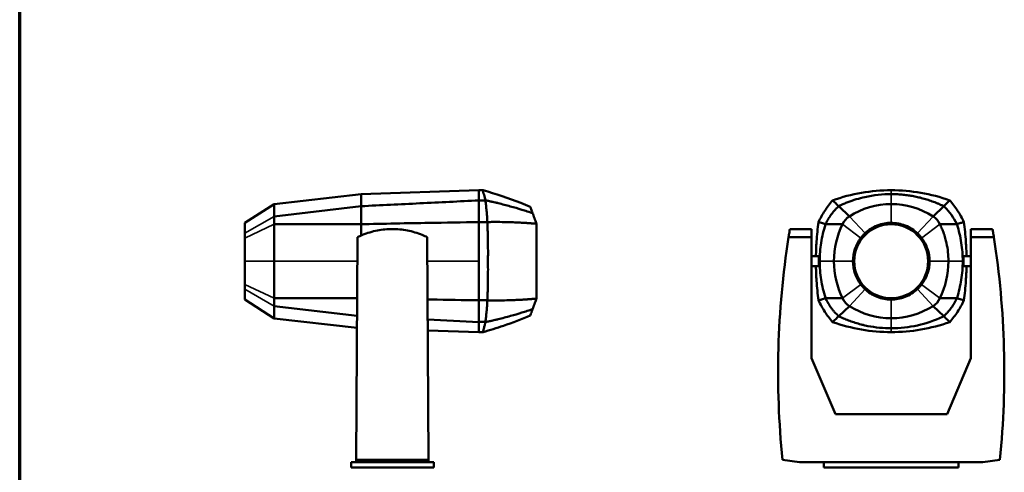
# Model space of a CAD drawing. Header units: millimetres. Extents: x 20 to 2980, y 20 to 2980.
# Tile 5 of 8: x 20 to 1613, y 1280 to 2011. Entities that reach past the tile are written whole.
import ezdxf

# ---------------------------------------------------------------- set-up
doc = ezdxf.new("R2010")
doc.units = ezdxf.units.MM
for name, color, linetype, lineweight in [('Border (ISO)', 7, 'Continuous', 70), ('Visible (ISO)', 7, 'Continuous', 50), ('Visible Narrow (ISO)', 7, 'Continuous', 35)]:
    doc.layers.add(name, color=color, linetype=linetype, lineweight=lineweight)

# ---------------------------------------------------------------- blocks, each defined once
blk = doc.blocks.new('Borders Chauvet')
at = {"layer": 'Border (ISO)'}
blk.add_line((20, 20), (20, 2980), dxfattribs=at)

msp = doc.modelspace()

# ---------------------------------------------------------------- linework, layer by layer
at = {"layer": 'Visible (ISO)'}
for p, q in [((572.3, 1729.4), (431.4, 1713.3)), ((762.8, 1735.6), (572.3, 1729.4)), ((762.8, 1735.6), (762.8, 1719.3)), ((1429.6, 1729.4), (1429.6, 1729.4)), ((431.4, 1713.3), (384.3, 1683)), ((431.4, 1693.5), (431.4, 1713.3)), ((572.3, 1709.9), (431.4, 1693.5)), ((572.3, 1709.9), (572.3, 1680.7)), ((762.8, 1719.3), (762.8, 1684.2)), ((1362, 1693.5), (1344.7, 1709.9)), ((1514.6, 1709.9), (1497.3, 1693.5)), ((431.4, 1681), (431.4, 1693.5)), ((384.3, 1683), (384.3, 1666.3)), ((572.3, 1680.7), (431.4, 1681)), ((572.3, 1680.7), (572.3, 1662.5)), ((762.8, 1684.2), (762.8, 1621)), ((855.9, 1681.5), (855.9, 1681.3)), ((1300.8, 1673), (1265.7, 1673)), ((1300.8, 1673), (1300.8, 1659.7)), ((1350.9, 1681), (1323.3, 1680.7)), ((1535.9, 1680.7), (1508.4, 1681)), ((1558.5, 1659.7), (1558.5, 1673)), ((1593.6, 1673), (1558.5, 1673)), ((384.3, 1666.3), (384.3, 1658.5)), ((384.3, 1658.5), (384.3, 1621)), ((566.4, 1659.7), (564.5, 1300.2)), ((681.2, 1300.2), (679.3, 1659.7)), ((1300.8, 1659.7), (1263.6, 1659.7)), ((1300.8, 1464.5), (1300.8, 1659.7)), ((1558.5, 1659.7), (1558.5, 1464.5)), ((1595.7, 1659.7), (1558.5, 1659.7)), ((1312.5, 1629.1), (1300.8, 1629.1)), ((1314.2, 1629.1), (1314.2, 1629.1)), ((1337.3, 1629.1), (1337.3, 1629.1)), ((1545.1, 1629.1), (1545.1, 1629.1)), ((1558.5, 1629.1), (1546.8, 1629.1)), ((384.3, 1583.5), (384.3, 1621)), ((431.4, 1621), (431.4, 1561.1)), ((762.8, 1621), (762.8, 1557.8)), ((1312.5, 1612.9), (1300.8, 1612.9)), ((1314.2, 1612.9), (1314.2, 1612.9)), ((1337.3, 1612.9), (1337.3, 1612.9)), ((1522, 1612.9), (1522, 1612.9)), ((1545.1, 1612.9), (1545.1, 1612.9)), ((1558.5, 1612.9), (1546.8, 1612.9)), ((384.3, 1575.7), (384.3, 1583.5)), ((384.3, 1575.7), (384.3, 1559.1)), ((565.9, 1561.4), (431.4, 1561.1)), ((431.4, 1561.1), (431.4, 1548.5)), ((1350.9, 1561.1), (1323.3, 1561.4)), ((1535.9, 1561.4), (1508.4, 1561.1)), ((431.4, 1528.7), (384.3, 1559.1)), ((565.7, 1532.9), (431.4, 1548.5)), ((431.4, 1528.7), (431.4, 1548.5)), ((762.8, 1557.8), (762.8, 1522.7)), ((776.5, 1557.8), (776.5, 1557.9)), ((855.9, 1560.5), (855.9, 1560.7)), ((1362, 1548.5), (1344.7, 1532.1)), ((1514.6, 1532.1), (1497.3, 1548.5)), ((565.6, 1513.4), (431.4, 1528.7)), ((762.8, 1522.7), (762.8, 1506.4)), ((762.8, 1506.4), (680.1, 1509.1)), ((1339.3, 1373.6), (1300.8, 1464.5)), ((1558.5, 1464.5), (1519.9, 1373.6)), ((1519.9, 1373.6), (1339.3, 1373.6)), ((564.5, 1296.5), (556, 1296.5)), ((556, 1296.5), (556, 1287.5)), ((564.5, 1300.2), (681.2, 1300.2)), ((564.5, 1296.5), (564.5, 1300.2)), ((564.5, 1296.5), (681.2, 1296.5)), ((681.2, 1300.2), (681.2, 1296.5)), ((689.7, 1296.5), (681.2, 1296.5)), ((689.7, 1287.5), (689.7, 1296.5)), ((1253.7, 1300.2), (1281.5, 1296.5)), ((1320.8, 1296.5), (1281.5, 1296.5)), ((1320.8, 1296.5), (1538.5, 1296.5)), ((1320.8, 1287.5), (1320.8, 1296.5)), ((1538.5, 1296.5), (1538.5, 1287.5)), ((1577.8, 1296.5), (1538.5, 1296.5)), ((1577.8, 1296.5), (1605.5, 1300.2)), ((689.7, 1287.5), (556, 1287.5)), ((1538.5, 1287.5), (1320.8, 1287.5))]:
    msp.add_line(p, q, dxfattribs=at)
msp.add_circle((1429.6, 1621), 59.8, dxfattribs=at)
for centre, radius, start, end in [((1429.7, 1587.8), 125.5, 90.0313, 122.6141), ((1429.6, 1587.8), 125.5, 57.3859, 89.9915), ((1378.7, 1667.4), 31, 122.6141, 154.0597), ((1480.6, 1667.4), 31, 25.9403, 57.3859), ((1473.9, 1621.1), 136.8, 154.0597, 180.0458), ((2669.1, 1441.4), 1422.4, 171.1684, 185.6974), ((190.2, 1441.4), 1422.4, 354.3026, 8.8316), ((1473.9, 1620.9), 136.8, 179.9647, 205.9403), ((1385.4, 1620.9), 136.8, 334.0597, 0.0353), ((1378.7, 1574.6), 31, 205.9403, 237.3859), ((1480.6, 1574.6), 31, 302.6141, 334.0597), ((1429.7, 1654.3), 125.5, 237.3859, 269.9688), ((1429.6, 1654.3), 125.5, 270.0085, 302.6141)]:
    msp.add_arc(centre, radius, start, end, dxfattribs=at)
for points, knots in [([(572.3, 1729.4), (572.3, 1729.4), (572.3, 1729.3), (572.3, 1729.2), (572.3, 1729.1), (572.3, 1728.9), (572.3, 1728.7), (572.3, 1728.4), (572.3, 1728.1), (572.3, 1727.7), (572.3, 1727.3), (572.3, 1726.9), (572.3, 1726.4), (572.3, 1725.9), (572.3, 1725.3), (572.3, 1724.7), (572.3, 1724.4), (572.3, 1724), (572.3, 1723.7), (572.3, 1723.3), (572.3, 1722.9), (572.3, 1722.5), (572.3, 1722.1), (572.3, 1721.7), (572.3, 1721.3), (572.3, 1720.9), (572.3, 1720.4), (572.3, 1720), (572.3, 1719.5), (572.3, 1719), (572.3, 1718.5), (572.3, 1718), (572.3, 1717.5), (572.3, 1717), (572.3, 1716.5), (572.3, 1715.9), (572.3, 1715.4), (572.3, 1714.8), (572.3, 1714.2), (572.3, 1713.6), (572.3, 1713), (572.3, 1712.4), (572.3, 1711.8), (572.3, 1711.5), (572.3, 1711.2), (572.3, 1710.8), (572.3, 1710.5), (572.3, 1710.2), (572.3, 1709.9)], [0.0003479, 0.0003479, 0.0003479, 0.0003479, 0.0979975, 0.0979975, 0.0979975, 0.1956472, 0.1956472, 0.1956472, 0.2932968, 0.2932968, 0.2932968, 0.3909464, 0.3909464, 0.3909464, 0.4885959, 0.4885959, 0.4885959, 0.5397365, 0.5397365, 0.5397365, 0.5908769, 0.5908769, 0.5908769, 0.6420173, 0.6420173, 0.6420173, 0.6931576, 0.6931576, 0.6931576, 0.744298, 0.744298, 0.744298, 0.7954384, 0.7954384, 0.7954384, 0.8465788, 0.8465788, 0.8465788, 0.8977192, 0.8977192, 0.8977192, 0.9488596, 0.9488596, 0.9488596, 0.975031, 0.975031, 0.975031, 1, 1, 1, 1]), ([(774, 1719.3), (773.9, 1719.5), (773.8, 1719.6), (773.6, 1719.9), (773.5, 1720.1), (773.1, 1720.6), (773, 1720.8), (772.8, 1721.5), (772.6, 1722.4), (771.8, 1725.4), (771.4, 1726.9), (770.5, 1730), (770.1, 1731.4), (769.6, 1733.6), (769.5, 1734.3), (769.4, 1735.2), (769.4, 1735.5), (769.4, 1735.6), (769.4, 1735.6), (769.4, 1735.6)], [-3.460187, -3.460187, -3.460187, -3.460187, -3.372501, -3.372501, -3.296175, -3.296175, -3.054991, -3.054991, -2.863049, -2.863049, -2.567644, -2.567644, -2.184893, -2.184893, -1.83762, -1.83762, -1.55934, -1.55934, -1.502677, -1.502677, -1.502677, -1.502677]), ([(769.4, 1735.6), (790.1, 1729.9), (810.4, 1723.1), (835.6, 1713.2), (840.8, 1711.1), (845.9, 1708.8)], [0, 0, 0, 0, 6.414772, 6.414772, 8.109012, 8.109012, 8.109012, 8.109012]), ([(1334.9, 1719.3), (1350, 1724.7), (1365.7, 1728.8), (1397.4, 1734.3), (1413.5, 1735.6), (1429.6, 1735.6)], [0, 0, 0, 0, 4.833508, 4.833508, 9.669879, 9.669879, 9.669879, 9.669879]), ([(1344.7, 1709.9), (1345.4, 1710.2), (1346.1, 1710.6), (1346.7, 1710.8), (1347.7, 1711.3), (1348.5, 1711.7), (1349.4, 1712.1), (1350.7, 1712.7), (1351.9, 1713.2), (1353, 1713.7), (1354.1, 1714.2), (1355.3, 1714.6), (1356.5, 1715.2), (1357.4, 1715.5), (1358.3, 1715.9), (1359.3, 1716.2), (1363.8, 1718), (1368.4, 1719.6), (1373, 1721), (1377.7, 1722.4), (1382.4, 1723.7), (1387.1, 1724.7), (1401.6, 1727.9), (1415.9, 1729.4), (1429.6, 1729.4)], [2.724392, 2.724392, 2.724392, 2.724392, 3.104252, 3.104252, 3.104252, 3.709045, 3.709045, 3.709045, 4.693698, 4.693698, 4.693698, 5.603289, 5.603289, 5.603289, 6.225801, 6.225801, 6.225801, 9.346761, 9.346761, 9.346761, 12.570996, 12.570996, 12.570996, 22.484187, 22.484187, 22.484187, 22.484187]), ([(1429.6, 1735.6), (1445.8, 1735.6), (1461.8, 1734.3), (1493.6, 1728.8), (1509.2, 1724.7), (1524.4, 1719.3)], [-9.669185, -9.669185, -9.669185, -9.669185, -4.833159, -4.833159, 0, 0, 0, 0]), ([(1429.6, 1729.4), (1432.5, 1729.4), (1435.4, 1729.3), (1438.2, 1729.2), (1441.1, 1729.1), (1443.9, 1728.9), (1446.8, 1728.7), (1449.6, 1728.4), (1452.4, 1728.1), (1455.3, 1727.7), (1458.1, 1727.3), (1460.9, 1726.9), (1463.7, 1726.4), (1466.6, 1725.9), (1469.4, 1725.3), (1472.1, 1724.7), (1473.6, 1724.4), (1475.1, 1724), (1476.5, 1723.7), (1478, 1723.3), (1479.4, 1722.9), (1480.9, 1722.5), (1482.3, 1722.1), (1483.8, 1721.7), (1485.2, 1721.3), (1486.7, 1720.9), (1488.1, 1720.4), (1489.5, 1720), (1491, 1719.5), (1492.4, 1719), (1493.8, 1718.5), (1495.2, 1718), (1496.6, 1717.5), (1498, 1717), (1499.4, 1716.5), (1500.8, 1715.9), (1502.2, 1715.4), (1503.6, 1714.8), (1505, 1714.2), (1506.4, 1713.6), (1507.8, 1713), (1509.1, 1712.4), (1510.5, 1711.8), (1511.2, 1711.5), (1511.9, 1711.2), (1512.6, 1710.8), (1513.3, 1710.5), (1513.9, 1710.2), (1514.6, 1709.9)], [0.0003479, 0.0003479, 0.0003479, 0.0003479, 0.0979975, 0.0979975, 0.0979975, 0.1956472, 0.1956472, 0.1956472, 0.2932968, 0.2932968, 0.2932968, 0.3909464, 0.3909464, 0.3909464, 0.4885959, 0.4885959, 0.4885959, 0.5397365, 0.5397365, 0.5397365, 0.5908769, 0.5908769, 0.5908769, 0.6420173, 0.6420173, 0.6420173, 0.6931576, 0.6931576, 0.6931576, 0.744298, 0.744298, 0.744298, 0.7954384, 0.7954384, 0.7954384, 0.8465788, 0.8465788, 0.8465788, 0.8977192, 0.8977192, 0.8977192, 0.9488596, 0.9488596, 0.9488596, 0.975031, 0.975031, 0.975031, 1, 1, 1, 1]), ([(762.8, 1719.3), (731, 1717.7), (699.2, 1716.1), (635.7, 1713), (603.9, 1711.5), (572.3, 1709.9)], [0, 0, 0, 0, 9.566766, 9.566766, 19.109099, 19.109099, 19.109099, 19.109099]), ([(762.8, 1719.3), (763.5, 1719.3), (763.9, 1719.3), (766.2, 1719.3), (766.8, 1719.3), (768.8, 1719.2), (769.5, 1719.2), (770.8, 1719.2), (771, 1719.2), (772.4, 1719.2), (772.7, 1719.2), (773.4, 1719.2)], [0.000001, 0.000001, 0.000001, 0.000001, 0.189891, 0.189891, 0.3011397, 0.3011397, 0.4231073, 0.4231073, 0.4461957, 0.4461957, 0.5369632, 0.5369632, 0.5369632, 0.5369632]), ([(773.4, 1719.2), (773.5, 1719.2), (773.6, 1719.3), (773.8, 1719.3), (773.9, 1719.3), (774, 1719.3)], [-0.07051315, -0.07051315, -0.07051315, -0.07051315, -0.03581429, -0.03581429, 0, 0, 0, 0]), ([(773.4, 1719.2), (773.5, 1717.7), (773.7, 1716.5), (774, 1713.9), (774.1, 1712.5), (774.6, 1708.3), (774.9, 1705.4), (775.4, 1699.6), (775.7, 1696.6), (776, 1692), (776.1, 1690.5), (776.3, 1686.9), (776.4, 1685.4), (776.5, 1684.2)], [0.000032, 0.000032, 0.000032, 0.000032, 0.616059, 0.616059, 1.2866, 1.2866, 2.626902, 2.626902, 3.960903, 3.960903, 4.627736, 4.627736, 5.463921, 5.463921, 5.463921, 5.463921]), ([(849.7, 1698.5), (847.7, 1699.1), (844.6, 1700.2), (838.1, 1702.4), (835.1, 1703.3), (826, 1706.1), (819.8, 1707.9), (807.1, 1711.4), (800.5, 1713.1), (792.2, 1715.2), (790.6, 1715.6), (787.7, 1716.2), (786.4, 1716.5), (783.4, 1717.2), (781.8, 1717.6), (777.8, 1718.5), (776.3, 1718.7), (774, 1719.3)], [-11.963499, -11.963499, -11.963499, -11.963499, -10.211327, -10.211327, -8.768548, -8.768548, -5.887415, -5.887415, -2.904645, -2.904645, -2.163027, -2.163027, -1.596675, -1.596675, -0.730539, -0.730539, -0.000661, -0.000661, -0.000661, -0.000661]), ([(845.9, 1708.8), (845.9, 1708.8), (846, 1708.8), (846, 1708.5), (846.4, 1707.7), (846.8, 1706.5), (847, 1705.9), (847.7, 1704.1), (848, 1703.3), (848.5, 1701.7), (848.8, 1700.9), (849.3, 1699.7), (849.5, 1699.1), (849.7, 1698.5)], [-5.91509, -5.91509, -5.91509, -5.91509, -5.685056, -5.685056, -4.348143, -4.348143, -3.153988, -3.153988, -1.426423, -1.426423, -0.790643, -0.790643, -0.000001, -0.000001, -0.000001, -0.000001]), ([(1312.1, 1684.2), (1315, 1690.6), (1318.4, 1696.7), (1326, 1708.4), (1330.2, 1714), (1334.9, 1719.3)], [0, 0, 0, 0, 2.097856, 2.097856, 4.194858, 4.194858, 4.194858, 4.194858]), ([(1344.7, 1709.9), (1344.2, 1709.4), (1343.7, 1708.9), (1343.2, 1708.5), (1343.1, 1708.4), (1343.1, 1708.4), (1343.1, 1708.4), (1342.7, 1708), (1342.4, 1707.7), (1342.1, 1707.4), (1342, 1707.3), (1341.8, 1707.1), (1341.7, 1707), (1341.6, 1706.9), (1341.4, 1706.8), (1341.3, 1706.6), (1341.1, 1706.4), (1340.7, 1706.1), (1340.3, 1705.7), (1339.8, 1705.1), (1339.1, 1704.3), (1338.5, 1703.7), (1338.4, 1703.5), (1338.2, 1703.3), (1338, 1703.1), (1337.3, 1702.3), (1336.6, 1701.5), (1335.9, 1700.7), (1335.3, 1699.9), (1334.6, 1699.1), (1334, 1698.2), (1333.6, 1697.8), (1333.3, 1697.4), (1333, 1697), (1332.7, 1696.5), (1332.4, 1696.1), (1332.1, 1695.7), (1332.1, 1695.7), (1332.1, 1695.7), (1332.1, 1695.7), (1332, 1695.7), (1332, 1695.6), (1332, 1695.6), (1332, 1695.6), (1332, 1695.6), (1332, 1695.6), (1331.9, 1695.5), (1331.9, 1695.5), (1331.9, 1695.4), (1331.8, 1695.3), (1331.7, 1695.2), (1331.7, 1695.1), (1331.5, 1694.9), (1331.4, 1694.7), (1331.3, 1694.6), (1331.1, 1694.4), (1331, 1694.2), (1330.9, 1694), (1330.7, 1693.8), (1330.6, 1693.6), (1330.5, 1693.4), (1330.2, 1693), (1330, 1692.6), (1329.7, 1692.3), (1329.7, 1692.2), (1329.6, 1692.1), (1329.5, 1692), (1329.5, 1691.9), (1329.4, 1691.8), (1329.3, 1691.7), (1329.3, 1691.6), (1329.2, 1691.5), (1329.2, 1691.4), (1329.1, 1691.3), (1329.1, 1691.3), (1329.1, 1691.2), (1329, 1691.2), (1329, 1691.1), (1329, 1691.1), (1328.7, 1690.7), (1328.5, 1690.3), (1328.2, 1689.9), (1328, 1689.5), (1327.7, 1689.1), (1327.5, 1688.7), (1327.5, 1688.6), (1327.4, 1688.5), (1327.3, 1688.4), (1327.2, 1688.1), (1327, 1687.8), (1326.8, 1687.5), (1326.6, 1687.1), (1326.4, 1686.6), (1326.1, 1686.2), (1326, 1686), (1325.9, 1685.8), (1325.8, 1685.6), (1325.8, 1685.6), (1325.7, 1685.5), (1325.7, 1685.5), (1325.7, 1685.4), (1325.7, 1685.4), (1325.6, 1685.3), (1325.6, 1685.3), (1325.6, 1685.2), (1325.5, 1685.2), (1325.5, 1685.1), (1325.5, 1685.1), (1325.5, 1685.1), (1325.5, 1685.1), (1325.5, 1685.1), (1325.5, 1685.1), (1325.5, 1685), (1325.5, 1685), (1325.5, 1685), (1325.5, 1685), (1325.5, 1685), (1325.5, 1685), (1325.4, 1684.8), (1325.3, 1684.6), (1325.2, 1684.4), (1325.1, 1684.2), (1325, 1684), (1324.9, 1683.8), (1324.6, 1683.4), (1324.4, 1682.9), (1324.2, 1682.5), (1324, 1682), (1323.8, 1681.6), (1323.6, 1681.2), (1323.5, 1681), (1323.4, 1680.8), (1323.3, 1680.7)], [-1.621445, -1.621445, -1.621445, -1.621445, -1.531783, -1.531783, -1.531783, -1.527679, -1.527679, -1.527679, -1.460281, -1.460281, -1.460281, -1.425703, -1.425703, -1.425703, -1.391745, -1.391745, -1.391745, -1.325324, -1.325324, -1.325324, -1.228327, -1.228327, -1.228327, -1.196449, -1.196449, -1.196449, -1.069801, -1.069801, -1.069801, -0.942159, -0.942159, -0.942159, -0.876909, -0.876909, -0.876909, -0.809973, -0.809973, -0.809973, -0.808162, -0.808162, -0.808162, -0.806296, -0.806296, -0.806296, -0.802562, -0.802562, -0.802562, -0.795082, -0.795082, -0.795082, -0.780075, -0.780075, -0.780075, -0.74988, -0.74988, -0.74988, -0.719471, -0.719471, -0.719471, -0.68888, -0.68888, -0.68888, -0.627287, -0.627287, -0.627287, -0.611829, -0.611829, -0.611829, -0.596356, -0.596356, -0.596356, -0.580874, -0.580874, -0.580874, -0.57313, -0.57313, -0.57313, -0.565386, -0.565386, -0.565386, -0.50348, -0.50348, -0.50348, -0.44187, -0.44187, -0.44187, -0.426548, -0.426548, -0.426548, -0.380843, -0.380843, -0.380843, -0.320661, -0.320661, -0.320661, -0.290958, -0.290958, -0.290958, -0.283578, -0.283578, -0.283578, -0.276215, -0.276215, -0.276215, -0.268872, -0.268872, -0.268872, -0.265208, -0.265208, -0.265208, -0.263377, -0.263377, -0.263377, -0.262462, -0.262462, -0.262462, -0.261548, -0.261548, -0.261548, -0.232451, -0.232451, -0.232451, -0.203688, -0.203688, -0.203688, -0.147221, -0.147221, -0.147221, -0.092258, -0.092258, -0.092258, -0.067143, -0.067143, -0.067143, -0.067143]), ([(1334.9, 1719.3), (1336.5, 1717.7), (1338.2, 1716.1), (1341.4, 1713), (1343.1, 1711.5), (1344.7, 1709.9)], [0, 0, 0, 0, 9.56706, 9.56706, 19.108645, 19.108645, 19.108645, 19.108645]), ([(1524.4, 1719.3), (1522.8, 1717.7), (1521.1, 1716.1), (1517.8, 1713), (1516.2, 1711.5), (1514.6, 1709.9)], [0, 0, 0, 0, 9.566766, 9.566766, 19.109099, 19.109099, 19.109099, 19.109099]), ([(1514.6, 1709.9), (1515.1, 1709.4), (1515.7, 1708.9), (1520.2, 1704.6), (1523.9, 1700.3), (1530.4, 1691.3), (1533.2, 1686.5), (1535.7, 1681.2), (1535.8, 1681), (1535.9, 1680.7)], [0.611643, 0.611643, 0.611643, 0.611643, 1.612259, 1.612259, 9.191505, 9.191505, 16.770825, 16.770825, 17.189888, 17.189888, 17.189888, 17.189888]), ([(1524.4, 1719.3), (1529, 1714), (1533.3, 1708.4), (1540.9, 1696.7), (1544.3, 1690.6), (1547.2, 1684.2)], [0.000001, 0.000001, 0.000001, 0.000001, 2.098952, 2.098952, 4.198266, 4.198266, 4.198266, 4.198266]), ([(849.7, 1698.5), (850.5, 1696.4), (851.3, 1694.2), (853.2, 1688.9), (853.7, 1687.5), (855, 1684.1), (855.5, 1682.5), (855.9, 1681.5)], [0.000001, 0.000001, 0.000001, 0.000001, 0.957583, 0.957583, 1.304036, 1.304036, 1.76948, 1.76948, 1.76948, 1.76948]), ([(431.4, 1681), (431.4, 1678.5), (431.4, 1675.4), (431.4, 1670.3), (431.4, 1667.5), (431.4, 1664.9), (431.4, 1663.6), (431.4, 1662), (431.4, 1660), (431.4, 1657.4), (431.4, 1654.1), (431.4, 1646.7), (431.4, 1635.7), (431.4, 1625.9), (431.4, 1621)], [0, 0, 0, 0, 0.819296, 1.02412, 1.638591, 1.741003, 1.843415, 2.048239, 2.253063, 2.457887, 2.867535, 3.277183, 4.744908, 6.212633, 6.212633, 6.212633, 6.212633]), ([(679.3, 1659.7), (676.6, 1661.1), (673.9, 1662.3), (663.4, 1666.6), (655.3, 1669.1), (639, 1672.3), (630.8, 1673), (614.9, 1673), (606.7, 1672.3), (590.4, 1669.1), (582.2, 1666.6), (571.7, 1662.3), (569, 1661.1), (566.4, 1659.7)], [32.57704, 32.57704, 32.57704, 32.57704, 33.414064, 33.414064, 35.797371, 35.797371, 38.180678, 38.180678, 40.563984, 40.563984, 42.947291, 42.947291, 43.784315, 43.784315, 43.784315, 43.784315]), ([(762.8, 1684.2), (736.2, 1683.8), (708.2, 1683.4), (649.5, 1682.4), (606.4, 1681.6), (572.3, 1680.7)], [-18.812867, -18.812867, -18.812867, -18.812867, -10.247649, -10.247649, 0, 0, 0, 0]), ([(776.5, 1684.2), (775.7, 1684.2), (775.3, 1684.2), (773.3, 1684.2), (772.9, 1684.2), (771.1, 1684.2), (770.6, 1684.2), (768.8, 1684.2), (767.6, 1684.2), (765.6, 1684.2), (765.3, 1684.2), (763.9, 1684.2), (763.4, 1684.2), (762.8, 1684.2)], [-1.645314, -1.645314, -1.645314, -1.645314, -1.097718, -1.097718, -0.750378, -0.750378, -0.612741, -0.612741, -0.350656, -0.350656, -0.182458, -0.182458, -0.000003, -0.000003, -0.000003, -0.000003]), ([(855.9, 1681.3), (854.1, 1681.7), (852.5, 1681.8), (849.3, 1682), (848.7, 1682.1), (847.1, 1682.2), (846.3, 1682.3), (844.3, 1682.4), (843.1, 1682.5), (841.2, 1682.6), (840.6, 1682.7), (839.1, 1682.8), (838.4, 1682.8), (835.5, 1683), (833.5, 1683.1), (830.2, 1683.3), (829, 1683.4), (824.7, 1683.6), (821.5, 1683.8), (814.9, 1684), (811.5, 1684.1), (802.9, 1684.3), (797.7, 1684.4), (791.2, 1684.4), (789.9, 1684.4), (787.5, 1684.4), (786.5, 1684.4), (784.7, 1684.4), (784, 1684.4), (780.1, 1684.3), (778.7, 1684.4), (776.5, 1684.2)], [-5.431374, -5.431374, -5.431374, -5.431374, -4.969481, -4.969481, -4.845523, -4.845523, -4.669068, -4.669068, -4.435713, -4.435713, -4.300975, -4.300975, -4.147156, -4.147156, -3.737688, -3.737688, -3.504136, -3.504136, -2.883097, -2.883097, -2.234282, -2.234282, -1.261353, -1.261353, -1.019893, -1.019893, -0.834618, -0.834618, -0.681121, -0.681121, -0.000274, -0.000274, -0.000274, -0.000274]), ([(776.5, 1557.9), (776.6, 1560.7), (776.7, 1562.3), (776.8, 1566.9), (776.8, 1567.8), (776.9, 1569.9), (776.9, 1571.1), (777.1, 1577.1), (777.2, 1581.9), (777.5, 1600.1), (777.5, 1610.3), (777.4, 1617.2), (777.3, 1620.1), (777.4, 1624.9), (777.4, 1626), (777.4, 1628.5), (777.4, 1629.7), (777.5, 1631.4), (777.5, 1631.9), (777.5, 1635.4), (777.5, 1645.1), (777.1, 1663.4), (777, 1667.7), (776.8, 1673.6), (776.7, 1675.4), (776.6, 1678.8), (776.6, 1679.9), (776.6, 1681.5), (776.6, 1682), (776.6, 1683.2), (776.5, 1683.7), (776.5, 1684.2)], [0.000012, 0.000012, 0.000012, 0.000012, 0.849866, 0.849866, 1.059095, 1.059095, 1.342911, 1.342911, 2.466427, 2.466427, 5.56156, 5.56156, 6.505219, 6.505219, 6.776947, 6.776947, 7.020741, 7.020741, 7.127872, 7.127872, 7.655972, 7.655972, 7.856391, 7.856391, 7.987702, 7.987702, 8.050544, 8.050544, 8.081943, 8.081943, 8.117157, 8.117157, 8.117157, 8.117157]), ([(855.9, 1681.3), (855.9, 1678.6), (855.9, 1676.3), (855.9, 1666.6), (855.9, 1663), (855.9, 1651.9), (855.9, 1644.6), (855.9, 1630.5), (855.9, 1625.8), (855.9, 1620.9), (855.9, 1620.6), (855.9, 1616.6), (855.9, 1611.1), (855.9, 1596.5), (855.9, 1589.3), (855.9, 1578.5), (855.9, 1575.1), (855.9, 1565.5), (855.9, 1563.4), (855.9, 1560.7)], [0.000001, 0.000001, 0.000001, 0.000001, 0.848339, 0.848339, 1.384402, 1.384402, 2.455164, 2.455164, 3.414029, 3.414029, 3.806301, 3.806301, 4.033386, 4.033386, 4.254487, 4.254487, 4.365133, 4.365133, 4.541467, 4.541467, 4.541467, 4.541467]), ([(1263.6, 1659.7), (1263.8, 1661.1), (1264, 1662.3), (1264.7, 1666.6), (1265.1, 1669.1), (1265.6, 1672.3), (1265.7, 1673), (1265.7, 1673)], [32.57704, 32.57704, 32.57704, 32.57704, 33.414064, 33.414064, 35.797371, 35.797371, 38.180678, 38.180678, 38.180678, 38.180678]), ([(1307.9, 1629.1), (1308, 1637), (1308.3, 1644.9), (1309.6, 1663.2), (1310.7, 1673.8), (1312.1, 1684.2)], [-5.526114, -5.526114, -5.526114, -5.526114, -3.16954, -3.16954, 0, 0, 0, 0]), ([(1323.3, 1680.7), (1321.3, 1681.5), (1318.6, 1682.3), (1315.2, 1683.4), (1313.6, 1683.8), (1312.1, 1684.2)], [0, 0, 0, 0, 10.566303, 10.566303, 18.87669, 18.87669, 18.87669, 18.87669]), ([(1323.3, 1680.7), (1323.3, 1680.5), (1323.2, 1680.3), (1320.1, 1670.6), (1317.9, 1660.8), (1314.8, 1641), (1314, 1631), (1314, 1621)], [-6.118233, -6.118233, -6.118233, -6.118233, -6.058773, -6.058773, -3.029427, -3.029427, 0, 0, 0, 0]), ([(1387.4, 1666.3), (1393.1, 1671.6), (1399.7, 1675.8), (1415, 1681.8), (1422.8, 1683), (1429.6, 1683)], [0, 0, 0, 0, 2.324901, 2.324901, 4.912866, 4.912866, 4.912866, 4.912866]), ([(1429.6, 1683), (1437.4, 1683), (1445.1, 1681.5), (1460.4, 1675.5), (1466.9, 1671), (1471.9, 1666.3)], [0, 0, 0, 0, 2.324901, 2.324901, 4.912868, 4.912868, 4.912868, 4.912868]), ([(1508.4, 1681), (1509.6, 1678.5), (1511, 1675.4), (1513.1, 1670.3), (1514.1, 1667.5), (1515, 1664.9), (1515.5, 1663.6), (1516, 1662), (1516.6, 1660), (1517.3, 1657.4), (1518.2, 1654.1), (1519.9, 1646.7), (1521.7, 1635.7), (1522.2, 1625.9), (1522.2, 1621)], [0, 0, 0, 0, 0.819296, 1.02412, 1.638591, 1.741003, 1.843415, 2.048239, 2.253063, 2.457887, 2.867535, 3.277183, 4.744908, 6.212633, 6.212633, 6.212633, 6.212633]), ([(1547.2, 1684.2), (1545.6, 1683.8), (1543.9, 1683.4), (1540.4, 1682.4), (1537.8, 1681.6), (1535.9, 1680.7)], [-18.812867, -18.812867, -18.812867, -18.812867, -10.247649, -10.247649, 0, 0, 0, 0]), ([(1535.9, 1680.7), (1536, 1680.4), (1536.1, 1680.1), (1539.2, 1670.3), (1541.5, 1660.6), (1544.5, 1640.9), (1545.3, 1631), (1545.3, 1621)], [1.463152, 1.463152, 1.463152, 1.463152, 1.569046, 1.569046, 5.001619, 5.001619, 8.434283, 8.434283, 8.434283, 8.434283]), ([(1547.2, 1684.2), (1548.6, 1673.8), (1549.7, 1663.2), (1550.9, 1644.9), (1551.3, 1637), (1551.4, 1629.1)], [0, 0, 0, 0, 3.169813, 3.169813, 5.526813, 5.526813, 5.526813, 5.526813]), ([(1593.6, 1673), (1593.6, 1673), (1593.7, 1672.3), (1594.2, 1669.1), (1594.6, 1666.6), (1595.3, 1662.3), (1595.5, 1661.1), (1595.7, 1659.7)], [38.180678, 38.180678, 38.180678, 38.180678, 40.563984, 40.563984, 42.947291, 42.947291, 43.784315, 43.784315, 43.784315, 43.784315]), ([(1367.7, 1621), (1367.7, 1627.7), (1368.8, 1634.5), (1373.1, 1647.2), (1376.3, 1653.2), (1380.3, 1658.5)], [0, 0, 0, 0, 2.013615, 2.013615, 4.040082, 4.040082, 4.040082, 4.040082]), ([(1380.3, 1658.5), (1381.4, 1659.9), (1382.5, 1661.3), (1384.9, 1663.9), (1386.1, 1665.1), (1387.4, 1666.3)], [0, 0, 0, 0, 0.525923, 0.525923, 1.051846, 1.051846, 1.051846, 1.051846]), ([(1471.9, 1666.3), (1473.2, 1665.1), (1474.4, 1663.9), (1476.8, 1661.3), (1477.9, 1659.9), (1478.9, 1658.5)], [0, 0, 0, 0, 0.525923, 0.525923, 1.051846, 1.051846, 1.051846, 1.051846]), ([(1478.9, 1658.5), (1483, 1653.2), (1486.2, 1647.2), (1490.5, 1634.4), (1491.6, 1627.7), (1491.6, 1621)], [0, 0, 0, 0, 2.015825, 2.015825, 4.032862, 4.032862, 4.032862, 4.032862]), ([(1312.5, 1629.1), (1312.5, 1629.1), (1312.5, 1629.1), (1312.5, 1629.1), (1312.5, 1629.1), (1312.6, 1629), (1312.6, 1628.9), (1312.6, 1628.4), (1312.6, 1627.9), (1312.6, 1626.7), (1312.6, 1626), (1312.6, 1624.5), (1312.6, 1623.8), (1312.6, 1622.4), (1312.6, 1621.7), (1312.6, 1621)], [-1.27938, -1.27938, -1.27938, -1.27938, -1.279273, -1.279273, -1.16853, -1.16853, -1.017984, -1.017984, -0.717128, -0.717128, -0.439697, -0.439697, -0.212733, -0.212733, 0, 0, 0, 0]), ([(1546.6, 1621), (1546.6, 1621.7), (1546.6, 1622.4), (1546.6, 1623.9), (1546.6, 1624.6), (1546.6, 1626), (1546.6, 1626.7), (1546.7, 1627.9), (1546.7, 1628.4), (1546.7, 1628.9), (1546.7, 1629), (1546.7, 1629.1), (1546.8, 1629.1), (1546.8, 1629.1)], [0, 0, 0, 0, 0.213114, 0.213114, 0.440506, 0.440506, 0.717984, 0.717984, 1.018135, 1.018135, 1.168937, 1.168937, 1.279379, 1.279379, 1.279379, 1.279379]), ([(1312.1, 1557.8), (1310.7, 1568.3), (1309.6, 1578.8), (1308.3, 1597.2), (1308, 1605), (1307.9, 1612.9)], [-6.339264, -6.339264, -6.339264, -6.339264, -3.16974, -3.16974, -0.812955, -0.812955, -0.812955, -0.812955]), ([(1312.6, 1621), (1312.6, 1620.6), (1312.6, 1620.3), (1312.6, 1619.9), (1312.6, 1619.5), (1312.6, 1619.2), (1312.6, 1618.8), (1312.6, 1618.7), (1312.6, 1618.6), (1312.6, 1618.5), (1312.6, 1618.1), (1312.6, 1617.7), (1312.6, 1617.4), (1312.6, 1616.9), (1312.6, 1616.6), (1312.6, 1616.2), (1312.6, 1616.1), (1312.6, 1616), (1312.6, 1616), (1312.6, 1615.5), (1312.6, 1615.1), (1312.6, 1614.7), (1312.6, 1614.5), (1312.6, 1614.3), (1312.6, 1614.2), (1312.6, 1614), (1312.6, 1613.8), (1312.6, 1613.6), (1312.6, 1613.4), (1312.6, 1613.3), (1312.6, 1613.2), (1312.6, 1613.1), (1312.6, 1613), (1312.6, 1613), (1312.5, 1612.9), (1312.5, 1612.9), (1312.5, 1612.9), (1312.5, 1612.9), (1312.5, 1612.9), (1312.5, 1612.9)], [-2.56046, -2.56046, -2.56046, -2.56046, -2.449621, -2.449621, -2.449621, -2.336801, -2.336801, -2.336801, -2.304272, -2.304272, -2.304272, -2.179563, -2.179563, -2.179563, -2.042671, -2.042671, -2.042671, -2.015285, -2.015285, -2.015285, -1.842219, -1.842219, -1.842219, -1.744384, -1.744384, -1.744384, -1.62191, -1.62191, -1.62191, -1.499436, -1.499436, -1.499436, -1.386408, -1.386408, -1.386408, -1.363385, -1.363385, -1.363385, -1.280961, -1.280961, -1.280961, -1.280961]), ([(1314, 1621), (1314, 1611.1), (1314.8, 1601.1), (1317.8, 1581.4), (1320.1, 1571.7), (1323.2, 1561.9), (1323.2, 1561.6), (1323.3, 1561.4)], [-8.434283, -8.434283, -8.434283, -8.434283, -5.00162, -5.00162, -1.569046, -1.569046, -1.463152, -1.463152, -1.463152, -1.463152]), ([(1380.3, 1583.5), (1376.3, 1588.9), (1373.1, 1594.9), (1368.8, 1607.6), (1367.7, 1614.3), (1367.7, 1621)], [0, 0, 0, 0, 2.015289, 2.015289, 4.043463, 4.043463, 4.043463, 4.043463]), ([(1478.9, 1583.5), (1483, 1588.9), (1486.2, 1594.9), (1490.5, 1607.6), (1491.6, 1614.3), (1491.6, 1621)], [0, 0, 0, 0, 2.013615, 2.013615, 4.040082, 4.040082, 4.040082, 4.040082]), ([(1545.3, 1621), (1545.3, 1611), (1544.5, 1601), (1541.4, 1581.2), (1539.1, 1571.5), (1536.1, 1561.7), (1536, 1561.6), (1535.9, 1561.4)], [0, 0, 0, 0, 3.029427, 3.029427, 6.058773, 6.058773, 6.118233, 6.118233, 6.118233, 6.118233]), ([(1546.8, 1612.9), (1546.8, 1612.9), (1546.8, 1612.9), (1546.8, 1612.9), (1546.7, 1612.9), (1546.7, 1612.9), (1546.7, 1613), (1546.7, 1613.1), (1546.7, 1613.2), (1546.7, 1613.3), (1546.7, 1613.4), (1546.7, 1613.4), (1546.7, 1613.5), (1546.7, 1613.7), (1546.7, 1613.9), (1546.7, 1614.1), (1546.7, 1614.3), (1546.7, 1614.6), (1546.7, 1614.9), (1546.6, 1615), (1546.6, 1615.1), (1546.6, 1615.2), (1546.6, 1615.6), (1546.6, 1616), (1546.6, 1616.5), (1546.6, 1616.8), (1546.6, 1617.2), (1546.6, 1617.6), (1546.6, 1617.7), (1546.6, 1617.8), (1546.6, 1617.9), (1546.6, 1618.2), (1546.6, 1618.6), (1546.6, 1618.9), (1546.6, 1619.3), (1546.6, 1619.7), (1546.6, 1620), (1546.6, 1620.4), (1546.6, 1620.7), (1546.6, 1621)], [-1.280365, -1.280365, -1.280365, -1.280365, -1.252682, -1.252682, -1.252682, -1.136455, -1.136455, -1.136455, -1.021328, -1.021328, -1.021328, -0.963521, -0.963521, -0.963521, -0.835196, -0.835196, -0.835196, -0.692468, -0.692468, -0.692468, -0.643936, -0.643936, -0.643936, -0.484697, -0.484697, -0.484697, -0.349288, -0.349288, -0.349288, -0.325458, -0.325458, -0.325458, -0.210372, -0.210372, -0.210372, -0.098502, -0.098502, -0.098502, 0, 0, 0, 0]), ([(1551.4, 1612.9), (1551.3, 1605), (1550.9, 1597.2), (1549.7, 1578.8), (1548.6, 1568.3), (1547.2, 1557.8)], [0.812952, 0.812952, 0.812952, 0.812952, 3.16973, 3.16973, 6.339544, 6.339544, 6.339544, 6.339544]), ([(1387.4, 1575.7), (1386.1, 1576.9), (1384.9, 1578.2), (1382.5, 1580.8), (1381.4, 1582.1), (1380.3, 1583.5)], [0, 0, 0, 0, 0.525923, 0.525923, 1.051846, 1.051846, 1.051846, 1.051846]), ([(1471.9, 1575.7), (1473.2, 1576.9), (1474.4, 1578.2), (1476.8, 1580.8), (1477.9, 1582.1), (1478.9, 1583.5)], [0, 0, 0, 0, 0.525923, 0.525923, 1.051846, 1.051846, 1.051846, 1.051846]), ([(1323.3, 1561.4), (1321.4, 1560.5), (1318.9, 1559.7), (1315.4, 1558.7), (1313.7, 1558.2), (1312.1, 1557.8)], [0, 0, 0, 0, 10.253799, 10.253799, 18.812596, 18.812596, 18.812596, 18.812596]), ([(1323.3, 1561.4), (1323.5, 1561.1), (1323.6, 1560.8), (1323.7, 1560.5), (1324.3, 1559.4), (1324.7, 1558.5), (1325.2, 1557.5), (1325.3, 1557.4), (1325.4, 1557.2), (1325.5, 1556.9), (1326.1, 1555.8), (1326.8, 1554.5), (1327.6, 1553.3), (1327.6, 1553.2), (1327.7, 1553.1), (1327.7, 1553), (1327.7, 1553), (1327.8, 1552.9), (1327.8, 1552.8), (1327.9, 1552.7), (1328, 1552.5), (1328.1, 1552.4), (1328.3, 1552.1), (1328.5, 1551.8), (1328.7, 1551.5), (1329, 1550.9), (1329.4, 1550.3), (1329.8, 1549.7), (1330.6, 1548.5), (1331.4, 1547.3), (1332.2, 1546.2), (1333.2, 1544.8), (1334.2, 1543.4), (1335.4, 1542), (1336, 1541.3), (1336.5, 1540.6), (1337.1, 1540), (1337.6, 1539.4), (1338.1, 1538.8), (1338.6, 1538.2), (1339.6, 1537.1), (1340.5, 1536.2), (1341.5, 1535.2), (1342, 1534.7), (1342.6, 1534.2), (1343.1, 1533.6), (1343.6, 1533.1), (1344.2, 1532.6), (1344.7, 1532.1)], [-3.841465, -3.841465, -3.841465, -3.841465, -3.747993, -3.747993, -3.747993, -3.381168, -3.381168, -3.381168, -3.303399, -3.303399, -3.303399, -2.872173, -2.872173, -2.872173, -2.846573, -2.846573, -2.846573, -2.821064, -2.821064, -2.821064, -2.770281, -2.770281, -2.770281, -2.669421, -2.669421, -2.669421, -2.468724, -2.468724, -2.468724, -2.057413, -2.057413, -2.057413, -1.540021, -1.540021, -1.540021, -1.294689, -1.294689, -1.294689, -1.056347, -1.056347, -1.056347, -0.596821, -0.596821, -0.596821, -0.36685, -0.36685, -0.36685, -0.143661, -0.143661, -0.143661, -0.143661]), ([(1429.6, 1559.1), (1421.9, 1559.1), (1414.1, 1560.6), (1398.9, 1566.5), (1392.4, 1571), (1387.4, 1575.7)], [0, 0, 0, 0, 2.323654, 2.323654, 4.910214, 4.910214, 4.910214, 4.910214]), ([(1471.9, 1575.7), (1466.2, 1570.4), (1459.6, 1566.2), (1444.3, 1560.2), (1436.5, 1559.1), (1429.6, 1559.1)], [0, 0, 0, 0, 2.326148, 2.326148, 4.915521, 4.915521, 4.915521, 4.915521]), ([(1535.9, 1561.4), (1535.9, 1561.2), (1535.8, 1561), (1535.7, 1560.8), (1535.5, 1560.4), (1535.3, 1560), (1535.1, 1559.6), (1534.9, 1559.1), (1534.7, 1558.7), (1534.4, 1558.2), (1534.3, 1558), (1534.2, 1557.8), (1534.1, 1557.6), (1534, 1557.4), (1533.9, 1557.2), (1533.8, 1557), (1533.7, 1556.8), (1533.6, 1556.6), (1533.5, 1556.4), (1533.4, 1556.2), (1533.3, 1556), (1533.2, 1555.8), (1532.8, 1555.2), (1532.4, 1554.5), (1532.1, 1553.9), (1532, 1553.7), (1531.9, 1553.5), (1531.8, 1553.3), (1531.5, 1553), (1531.3, 1552.6), (1531.1, 1552.2), (1530.8, 1551.8), (1530.6, 1551.4), (1530.3, 1551), (1530.1, 1550.6), (1529.8, 1550.2), (1529.6, 1549.8), (1529.3, 1549.4), (1529.1, 1549), (1528.8, 1548.6), (1528.3, 1547.9), (1527.8, 1547.1), (1527.2, 1546.3), (1526.9, 1545.9), (1526.6, 1545.5), (1526.3, 1545.1), (1526, 1544.7), (1525.7, 1544.2), (1525.3, 1543.8), (1524.7, 1543), (1524, 1542.1), (1523.3, 1541.3), (1523, 1540.9), (1522.7, 1540.5), (1522.3, 1540.1), (1522, 1539.7), (1521.6, 1539.3), (1521.3, 1538.9), (1521.1, 1538.7), (1520.9, 1538.5), (1520.7, 1538.3), (1520.2, 1537.7), (1519.5, 1537), (1518.9, 1536.4), (1518.7, 1536.2), (1518.6, 1536), (1518.4, 1535.8), (1518.2, 1535.7), (1518.1, 1535.5), (1518, 1535.4), (1517.8, 1535.3), (1517.7, 1535.1), (1517.6, 1535), (1517.5, 1534.9), (1517.3, 1534.8), (1517.2, 1534.6), (1516.9, 1534.3), (1516.6, 1534), (1516.2, 1533.6), (1515.7, 1533.1), (1515.1, 1532.6), (1514.6, 1532.1)], [0.067144, 0.067144, 0.067144, 0.067144, 0.092258, 0.092258, 0.092258, 0.147232, 0.147232, 0.147232, 0.203753, 0.203753, 0.203753, 0.232558, 0.232558, 0.232558, 0.261703, 0.261703, 0.261703, 0.291168, 0.291168, 0.291168, 0.32093, 0.32093, 0.32093, 0.411721, 0.411721, 0.411721, 0.442382, 0.442382, 0.442382, 0.504086, 0.504086, 0.504086, 0.566042, 0.566042, 0.566042, 0.62793, 0.62793, 0.62793, 0.689433, 0.689433, 0.689433, 0.809975, 0.809975, 0.809975, 0.876723, 0.876723, 0.876723, 0.941796, 0.941796, 0.941796, 1.069317, 1.069317, 1.069317, 1.13259, 1.13259, 1.13259, 1.196049, 1.196049, 1.196049, 1.22797, 1.22797, 1.22797, 1.325133, 1.325133, 1.325133, 1.358186, 1.358186, 1.358186, 1.391687, 1.391687, 1.391687, 1.425714, 1.425714, 1.425714, 1.460362, 1.460362, 1.460362, 1.527682, 1.527682, 1.527682, 1.621449, 1.621449, 1.621449, 1.621449]), ([(1535.9, 1561.4), (1537.9, 1560.5), (1540.7, 1559.7), (1544.1, 1558.7), (1545.7, 1558.2), (1547.2, 1557.8)], [0, 0, 0, 0, 10.566301, 10.566301, 18.876688, 18.876688, 18.876688, 18.876688]), ([(679.8, 1559.2), (681.9, 1559.2), (683.9, 1559.2), (711.2, 1558.7), (737.7, 1558.2), (762.8, 1557.8)], [9.915904, 9.915904, 9.915904, 9.915904, 10.566301, 10.566301, 18.876688, 18.876688, 18.876688, 18.876688]), ([(762.8, 1557.8), (763.5, 1557.8), (763.9, 1557.8), (765.3, 1557.8), (765.6, 1557.8), (767.6, 1557.8), (768.8, 1557.8), (770.6, 1557.8), (771.1, 1557.8), (772.9, 1557.8), (773.3, 1557.8), (775.3, 1557.8), (775.7, 1557.8), (776.5, 1557.8)], [-0.7483091, -0.7483091, -0.7483091, -0.7483091, -0.6609591, -0.6609591, -0.5816785, -0.5816785, -0.4597504, -0.4597504, -0.3962026, -0.3962026, -0.2418918, -0.2418918, -0.000001, -0.000001, -0.000001, -0.000001]), ([(773.4, 1522.8), (773.5, 1524.4), (773.7, 1525.6), (774, 1528.2), (774.1, 1529.6), (774.6, 1533.7), (774.9, 1536.6), (775.4, 1542.5), (775.7, 1545.5), (776, 1550), (776.1, 1551.6), (776.3, 1555.1), (776.4, 1556.6), (776.5, 1557.8)], [0.000569, 0.000569, 0.000569, 0.000569, 0.616594, 0.616594, 1.288314, 1.288314, 2.630971, 2.630971, 3.966544, 3.966544, 4.634162, 4.634162, 5.474547, 5.474547, 5.474547, 5.474547]), ([(855.9, 1560.7), (854.1, 1560.4), (852.5, 1560.3), (849.3, 1560), (848.7, 1560), (847.1, 1559.8), (846.3, 1559.8), (844.3, 1559.6), (843.1, 1559.5), (841.2, 1559.4), (840.6, 1559.3), (839.1, 1559.2), (838.4, 1559.2), (835.5, 1559), (833.5, 1558.9), (830.2, 1558.7), (829, 1558.6), (824.7, 1558.4), (821.5, 1558.3), (814.9, 1558), (811.5, 1557.9), (802.9, 1557.7), (797.7, 1557.6), (791.2, 1557.6), (789.9, 1557.6), (787.5, 1557.6), (786.5, 1557.7), (784.7, 1557.7), (784, 1557.7), (780.1, 1557.7), (778.7, 1557.7), (776.5, 1557.9)], [-5.42506, -5.42506, -5.42506, -5.42506, -4.963711, -4.963711, -4.8399, -4.8399, -4.663653, -4.663653, -4.430573, -4.430573, -4.295995, -4.295995, -4.142357, -4.142357, -3.733372, -3.733372, -3.500096, -3.500096, -2.879789, -2.879789, -2.231861, -2.231861, -1.260272, -1.260272, -1.019145, -1.019145, -0.834154, -0.834154, -0.680866, -0.680866, -0.000012, -0.000012, -0.000012, -0.000012]), ([(849.7, 1543.6), (850, 1544.3), (850.2, 1544.9), (850.6, 1546.1), (850.9, 1546.8), (851.6, 1548.8), (852.1, 1550.2), (853.2, 1553.1), (853.7, 1554.5), (855, 1558), (855.5, 1559.5), (855.9, 1560.5)], [-1.153992, -1.153992, -1.153992, -1.153992, -1.035606, -1.035606, -0.896586, -0.896586, -0.619945, -0.619945, -0.355402, -0.355402, -0.000001, -0.000001, -0.000001, -0.000001]), ([(1334.9, 1522.7), (1330.2, 1528), (1326, 1533.6), (1318.4, 1545.3), (1315, 1551.5), (1312.1, 1557.8)], [-4.19604, -4.19604, -4.19604, -4.19604, -2.098201, -2.098201, 0, 0, 0, 0]), ([(1547.2, 1557.8), (1544.3, 1551.5), (1540.9, 1545.3), (1533.3, 1533.6), (1529, 1528), (1524.4, 1522.7)], [-4.198797, -4.198797, -4.198797, -4.198797, -2.098972, -2.098972, -0.000001, -0.000001, -0.000001, -0.000001]), ([(845.9, 1533.2), (831.8, 1527.1), (817.2, 1521.7), (791.6, 1513), (780.6, 1509.5), (769.4, 1506.5)], [0, 0, 0, 0, 4.641215, 4.641215, 8.109904, 8.109904, 8.109904, 8.109904]), ([(849.7, 1543.6), (847.7, 1542.9), (844.6, 1541.8), (838.1, 1539.7), (835.2, 1538.8), (826.2, 1536), (820.1, 1534.2), (807.3, 1530.7), (800.7, 1528.9), (792.3, 1526.9), (790.7, 1526.5), (787.7, 1525.8), (786.5, 1525.5), (783.4, 1524.8), (781.8, 1524.4), (777.8, 1523.6), (776.3, 1523.3), (774, 1522.7)], [0.000001, 0.000001, 0.000001, 0.000001, 0.716529, 0.716529, 1.298219, 1.298219, 2.453204, 2.453204, 3.661166, 3.661166, 3.96178, 3.96178, 4.19231, 4.19231, 4.549554, 4.549554, 4.850386, 4.850386, 4.850386, 4.850386]), ([(849.7, 1543.6), (849.5, 1543), (849.3, 1542.5), (848.9, 1541.5), (848.7, 1540.9), (848.2, 1539.3), (847.9, 1538.7), (847.3, 1536.9), (846.7, 1535.3), (846, 1533.4), (846, 1533.3), (845.9, 1533.2), (845.9, 1533.2), (845.9, 1533.2)], [-7.440737, -7.440737, -7.440737, -7.440737, -7.19395, -7.19395, -6.953865, -6.953865, -6.230254, -6.230254, -5.449994, -5.449994, -4.901481, -4.901481, -4.862603, -4.862603, -4.862603, -4.862603]), ([(1344.7, 1532.1), (1343.1, 1530.6), (1341.4, 1529), (1338.2, 1525.9), (1336.5, 1524.3), (1334.9, 1522.7)], [-19.1091, -19.1091, -19.1091, -19.1091, -9.566767, -9.566767, 0, 0, 0, 0]), ([(1344.7, 1532.1), (1345.2, 1531.9), (1345.8, 1531.6), (1346.4, 1531.3), (1346.8, 1531.1), (1347.3, 1530.9), (1347.6, 1530.8), (1348, 1530.6), (1348.3, 1530.4), (1348.6, 1530.3), (1349.1, 1530.1), (1349.8, 1529.8), (1350.5, 1529.4), (1351.7, 1528.9), (1353, 1528.3), (1354.5, 1527.7), (1356.8, 1526.7), (1359.5, 1525.7), (1362.5, 1524.6), (1368.2, 1522.5), (1374.8, 1520.4), (1380.8, 1518.9), (1383, 1518.3), (1385.1, 1517.8), (1387.1, 1517.3), (1388.7, 1517), (1390.3, 1516.6), (1391.9, 1516.3), (1404.3, 1513.9), (1417, 1512.6), (1429.6, 1512.6)], [-8.562626, -8.562626, -8.562626, -8.562626, -8.381185, -8.381185, -8.381185, -8.233357, -8.233357, -8.233357, -8.062967, -8.062967, -8.062967, -7.735946, -7.735946, -7.735946, -7.219252, -7.219252, -7.219252, -6.391472, -6.391472, -6.391472, -4.763066, -4.763066, -4.763066, -4.167989, -4.167989, -4.167989, -3.694274, -3.694274, -3.694274, 0, 0, 0, 0]), ([(1514.6, 1532.1), (1513.9, 1531.8), (1513.3, 1531.5), (1499.7, 1525.1), (1486.1, 1520.5), (1458.2, 1514.2), (1443.9, 1512.6), (1429.6, 1512.6)], [2.572842, 2.572842, 2.572842, 2.572842, 3.04742, 3.04742, 12.276225, 12.276225, 21.478732, 21.478732, 21.478732, 21.478732]), ([(1514.6, 1532.1), (1516.2, 1530.6), (1517.8, 1529), (1521.1, 1525.9), (1522.8, 1524.3), (1524.4, 1522.7)], [0, 0, 0, 0, 9.528917, 9.528917, 19.083274, 19.083274, 19.083274, 19.083274]), ([(762.8, 1522.8), (763.4, 1522.8), (763.9, 1522.8), (765.2, 1522.8), (765.9, 1522.8), (766.6, 1522.8), (766.8, 1522.8), (767.7, 1522.8), (771.7, 1522.8), (773.4, 1522.8)], [-2.307481, -2.307481, -2.307481, -2.307481, -1.75723, -1.75723, -1.159849, -1.159849, -0.496314, -0.496314, -0.000263, -0.000263, -0.000263, -0.000263]), ([(774, 1522.7), (773.9, 1522.6), (773.9, 1522.5), (773.4, 1521.9), (773.3, 1521.7), (772.9, 1521), (772.9, 1520.7), (772.6, 1519.6), (772.5, 1519.4), (772.3, 1518.6), (772.2, 1518.2), (771.6, 1515.8), (771.1, 1514), (770.1, 1510.5), (769.7, 1509), (769.5, 1507.4), (769.4, 1506.9), (769.4, 1506.5), (769.4, 1506.5), (769.4, 1506.5)], [-2.885366, -2.885366, -2.885366, -2.885366, -2.793196, -2.793196, -2.742118, -2.742118, -2.622828, -2.622828, -2.58023, -2.58023, -2.514228, -2.514228, -2.225344, -2.225344, -1.824389, -1.824389, -1.593912, -1.593912, -1.42629, -1.42629, -1.42629, -1.42629]), ([(773.4, 1522.8), (773.5, 1522.8), (773.6, 1522.8), (773.8, 1522.7), (773.9, 1522.7), (774, 1522.7)], [-0.07101345, -0.07101345, -0.07101345, -0.07101345, -0.03592125, -0.03592125, 0, 0, 0, 0]), ([(1429.6, 1506.4), (1413.5, 1506.4), (1397.4, 1507.8), (1365.7, 1513.3), (1350, 1517.3), (1334.9, 1522.7)], [0, 0, 0, 0, 4.831852, 4.831852, 9.660842, 9.660842, 9.660842, 9.660842]), ([(1524.4, 1522.7), (1509.2, 1517.3), (1493.6, 1513.3), (1461.8, 1507.8), (1445.7, 1506.4), (1429.6, 1506.4)], [0, 0, 0, 0, 4.833509, 4.833509, 9.66988, 9.66988, 9.66988, 9.66988])]:
    msp.add_open_spline(points, degree=3, knots=knots, dxfattribs=at)
for points in [[(762.8, 1735.6), (765, 1735.6), (767.2, 1735.6), (769.4, 1735.6)], [(680, 1526.8), (707.6, 1525.5), (735.2, 1524.1), (762.8, 1522.7)], [(769.4, 1506.5), (767.2, 1506.4), (765, 1506.4), (762.8, 1506.4)]]:
    msp.add_open_spline(points, degree=3, dxfattribs=at)
at = {"layer": 'Visible Narrow (ISO)'}
for p, q in [((1429.6, 1735.6), (1429.6, 1729.4)), ((1429.6, 1729.4), (1429.6, 1713.3)), ((1429.6, 1713.3), (1429.6, 1683)), ((431.4, 1693.5), (384.3, 1666.3)), ((1362, 1693.5), (1387.4, 1666.3)), ((1497.3, 1693.5), (1471.9, 1666.3)), ((431.4, 1681), (384.3, 1658.5)), ((1350.9, 1681), (1380.3, 1658.5)), ((1508.4, 1681), (1478.9, 1658.5)), ((431.4, 1621), (384.3, 1621)), ((566.2, 1621), (431.4, 1621)), ((762.8, 1621), (679.5, 1621)), ((1314, 1621), (1312.6, 1621)), ((1337.1, 1621), (1314, 1621)), ((1337.1, 1621), (1367.7, 1621)), ((1522.2, 1621), (1491.6, 1621)), ((1545.3, 1621), (1522.2, 1621)), ((1546.6, 1621), (1545.3, 1621)), ((431.4, 1561.1), (384.3, 1583.5)), ((1350.9, 1561.1), (1380.3, 1583.5)), ((1508.4, 1561.1), (1478.9, 1583.5)), ((431.4, 1548.5), (384.3, 1575.7)), ((1362, 1548.5), (1387.4, 1575.7)), ((1497.3, 1548.5), (1471.9, 1575.7)), ((1429.6, 1528.7), (1429.6, 1559.1)), ((1429.6, 1512.6), (1429.6, 1528.7)), ((1429.6, 1506.4), (1429.6, 1512.6))]:
    msp.add_line(p, q, dxfattribs=at)

# ---------------------------------------------------------------- block references
msp.add_blockref('Borders Chauvet', (0, 0))

doc.saveas('drawing.dxf')
